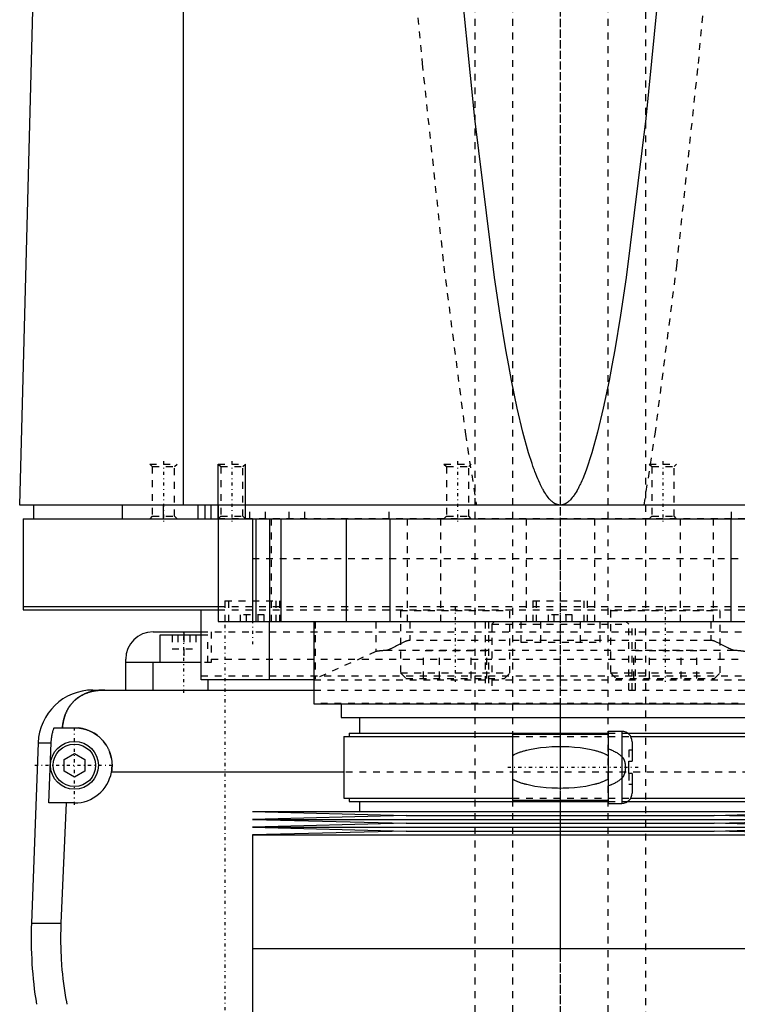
# Model space of a CAD drawing. Extents: x -120 to 120, y -1 to 896.
# Tile 4 of 9: x -79 to 26, y 415 to 558. Entities that reach past the tile are written whole.
import ezdxf

# ---------------------------------------------------------------- set-up
doc = ezdxf.new("R2010")
doc.units = 0
doc.linetypes.add('CENTER', pattern=[1.5, 0.45, -0.5, 0.05, -0.5])
doc.linetypes.add('DASHED', pattern=[2, 1, -1])
for name, color, linetype in [('AM_0', 7, 'CONTINUOUS'), ('AM_10', 7, 'CONTINUOUS'), ('AM_3', 7, 'DASHED'), ('AM_7', 7, 'CENTER')]:
    doc.layers.add(name, color=color, linetype=linetype)

msp = doc.modelspace()

# ---------------------------------------------------------------- linework, layer by layer
at = {"layer": 'AM_0', "color": 7, "linetype": 'CONTINUOUS'}
for p, q in [((-55.06, 487.5), (-55.06, 569.6)), ((-79, 487.5), (-76.83, 568.63)), ((79, 487.5), (-79, 487.5)), ((-77, 487.5), (-77, 485.5)), ((-64, 487.5), (-64, 485.5)), ((-58, 485.5), (-58, 487.5)), ((-52.9, 485.5), (-52.9, 487.5)), ((-51.9, 485.5), (-51.9, 487.5)), ((-51, 485.5), (-51, 487.5)), ((-50, 487.5), (-50, 470.5)), ((-78.5, 485.5), (78.5, 485.5)), ((-78.5, 485.5), (-78.5, 472.2)), ((-45, 485.5), (-45, 470.5)), ((-44.5, 485.5), (-44.5, 470.5)), ((-42.5, 485.5), (-42.5, 470.5)), ((-40.83, 485.5), (-40.83, 470.5)), ((-31.31, 485.5), (-31.31, 470.5)), ((-24.92, 485.5), (-24.92, 470.5)), ((24.92, 485.5), (24.92, 470.5)), ((-78.5, 472.7), (-50.02, 472.7)), ((-78.5, 472.2), (-50.02, 472.2)), ((-52.5, 462), (-52.5, 472.2)), ((-50, 470.5), (50, 470.5)), ((-42.5, 462), (-42.5, 470.5)), ((-36, 470.5), (-36, 458.5)), ((-59.5, 469), (-52.5, 469)), ((-55, 469), (-55, 468.5)), ((-58.5, 468.5), (-58.5, 464.5)), ((-52.5, 468.5), (-58.5, 468.5)), ((-63.5, 460.5), (-63.5, 465)), ((-52.5, 464.5), (-63.5, 464.5)), ((-59.5, 460.5), (-59.5, 464.5)), ((-36, 462), (-52.5, 462)), ((-51.5, 462), (-51.5, 460.5)), ((-68.3, 460.5), (-36, 460.5)), ((-36, 458.5), (36, 458.5)), ((-32, 458.5), (-32, 456.5)), ((-32, 456.5), (32, 456.5)), ((-29.35, 456.5), (-29.35, 454.2)), ((-73.97, 455), (-71, 455)), ((9, 454.45), (7, 454.45)), ((7, 454.45), (7, 443.95)), ((9, 454.45), (9, 443.95)), ((-31.65, 453.7), (-31.65, 444.7)), ((-31.65, 453.7), (-7, 453.7)), ((-30.85, 454.2), (-30.85, 453.7)), ((-30.85, 454.2), (7, 454.2)), ((7, 454), (-7, 454)), ((-7, 454), (-7, 444.4)), ((9.83, 454.2), (30.85, 454.2)), ((10.3, 453.7), (31.65, 453.7)), ((10.5, 452.95), (10.5, 450.1)), ((-76.29, 452.8), (-77.28, 426.46)), ((-76.29, 452.8), (-74.4, 452.8)), ((-74.75, 444), (-74.4, 452.8)), ((-72.5, 450.37), (-71, 451.23)), ((-72.5, 448.63), (-72.5, 450.37)), ((-71, 451.23), (-69.5, 450.37)), ((-69.5, 450.37), (-69.5, 448.63)), ((10, 448.3), (10, 450.1)), ((10, 450.1), (10.5, 450.1)), ((-71, 447.77), (-72.5, 448.63)), ((-69.5, 448.63), (-71, 447.77)), ((-31.65, 448.5), (-65.59, 448.5)), ((10.5, 448.3), (10, 448.3)), ((10.5, 448.3), (10.5, 445.45)), ((-31.65, 444.7), (-7, 444.7)), ((-30.85, 444.7), (-30.85, 444.2)), ((-7, 444.4), (7, 444.4)), ((10.3, 444.7), (31.65, 444.7)), ((-71, 444), (-74.75, 444)), ((-72.2, 444), (-72.97, 426.46)), ((-30.85, 444.2), (7, 444.2)), ((-29.35, 444.2), (-29.35, 442.75)), ((7, 443.95), (9, 443.95)), ((9.83, 444.2), (30.85, 444.2)), ((-45, 442.75), (-22.5, 442.18)), ((-45, 442.75), (45, 442.75)), ((-22.5, 442.18), (-45, 441.61)), ((-45, 441.61), (-22.5, 441.04)), ((-45, 441.61), (45, 441.61)), ((-22.5, 442.18), (22.5, 442.18)), ((22.5, 442.18), (45, 442.75)), ((45, 441.61), (22.5, 442.18)), ((22.5, 441.04), (45, 441.61)), ((-22.5, 441.04), (-45, 440.47)), ((-45, 440.47), (-22.5, 439.9)), ((-45, 440.47), (45, 440.47)), ((-22.5, 441.04), (22.5, 441.04)), ((45, 440.47), (22.5, 441.04)), ((22.5, 439.9), (45, 440.47)), ((-22.5, 439.9), (-45, 439.33)), ((-45, 439.33), (-45, 422.75)), ((-45, 439.33), (45, 439.33)), ((-22.5, 439.9), (22.5, 439.9)), ((45, 439.33), (22.5, 439.9)), ((-77.28, 426.46), (-72.97, 426.46)), ((-45, 422.75), (45, 422.75)), ((-45, 422.75), (-45, 406.17)), ((-45, 422.75), (0, 422.75))]:
    msp.add_line(p, q, dxfattribs=at)
for points in [[(0, 487.5, 0), (-0.01, 487.5, 0), (-0.04, 487.5, 0), (-0.06, 487.5, 0), (-0.07, 487.5, 0), (-0.08, 487.5, 0), (-0.11, 487.5, 0), (-0.13, 487.51, 0), (-0.15, 487.51, 0), (-0.18, 487.51, 0), (-0.2, 487.51, 0), (-0.21, 487.52, 0), (-0.22, 487.52, 0), (-0.25, 487.52, 0), (-0.27, 487.53, 0), (-0.29, 487.53, 0), (-0.32, 487.54, 0), (-0.34, 487.54, 0), (-0.35, 487.54, 0), (-0.36, 487.55, 0), (-0.39, 487.55, 0), (-0.41, 487.56, 0), (-0.42, 487.56, 0), (-0.43, 487.57, 0), (-0.46, 487.57, 0), (-0.48, 487.58, 0), (-0.49, 487.59, 0), (-0.5, 487.59, 0), (-0.53, 487.6, 0), (-0.55, 487.61, 0), (-0.57, 487.62, 0), (-0.6, 487.63, 0), (-0.62, 487.64, 0), (-0.63, 487.64, 0), (-0.64, 487.65, 0), (-0.67, 487.66, 0), (-0.69, 487.67, 0), (-0.71, 487.68, 0), (-0.74, 487.69, 0), (-0.76, 487.71, 0), (-0.77, 487.71, 0), (-0.78, 487.72, 0), (-0.81, 487.73, 0), (-0.83, 487.74, 0), (-0.85, 487.76, 0), (-0.88, 487.77, 0), (-0.9, 487.79, 0), (-0.91, 487.8, 0), (-0.92, 487.8, 0), (-0.95, 487.82, 0), (-0.97, 487.83, 0), (-1.05, 487.89, 0), (-1.19, 488.01, 0), (-1.26, 488.07, 0), (-1.33, 488.13, 0), (-1.47, 488.27, 0), (-1.61, 488.43, 0), (-1.75, 488.59, 0), (-1.89, 488.78, 0), (-2.03, 488.97, 0), (-2.1, 489.07, 0), (-2.17, 489.18, 0), (-2.31, 489.41, 0), (-2.45, 489.64, 0), (-2.52, 489.77, 0), (-2.59, 489.89, 0), (-2.73, 490.16, 0), (-2.87, 490.44, 0), (-2.94, 490.59, 0), (-3.01, 490.73, 0), (-3.15, 491.04, 0), (-3.29, 491.36, 0), (-3.43, 491.7, 0), (-3.57, 492.05, 0), (-3.71, 492.41, 0), (-3.78, 492.6, 0), (-3.85, 492.79, 0), (-3.99, 493.18, 0), (-4.13, 493.59, 0), (-4.62, 495.12, 0), (-5.46, 498.14, 0), (-6.29, 501.66, 0), (-7.13, 505.68, 0), (-7.54, 507.88, 0), (-7.96, 510.2, 0), (-8.79, 515.22, 0), (-9.62, 520.74, 0), (-12.5, 543.94, 0), (-14.95, 568.63, 0)], [(14.95, 568.63, 0), (12.5, 543.94, 0), (9.62, 520.74, 0), (8.79, 515.22, 0), (7.96, 510.2, 0), (7.54, 507.88, 0), (7.13, 505.68, 0), (6.29, 501.66, 0), (5.46, 498.14, 0), (4.62, 495.12, 0), (3.78, 492.6, 0), (3.29, 491.36, 0), (3.15, 491.04, 0), (3.01, 490.73, 0), (2.94, 490.59, 0), (2.87, 490.44, 0), (2.73, 490.16, 0), (2.59, 489.89, 0), (2.52, 489.77, 0), (2.45, 489.64, 0), (2.31, 489.41, 0), (2.17, 489.18, 0), (2.1, 489.07, 0), (2.03, 488.97, 0), (1.89, 488.78, 0), (1.75, 488.59, 0), (1.61, 488.43, 0), (1.47, 488.27, 0), (1.33, 488.13, 0), (1.26, 488.07, 0), (1.19, 488.01, 0), (1.05, 487.89, 0), (0.91, 487.8, 0), (0.83, 487.74, 0), (0.81, 487.73, 0), (0.78, 487.72, 0), (0.77, 487.71, 0), (0.76, 487.71, 0), (0.74, 487.69, 0), (0.71, 487.68, 0), (0.69, 487.67, 0), (0.67, 487.66, 0), (0.64, 487.65, 0), (0.63, 487.64, 0), (0.62, 487.64, 0), (0.6, 487.63, 0), (0.57, 487.62, 0), (0.55, 487.61, 0), (0.53, 487.6, 0), (0.5, 487.59, 0), (0.49, 487.59, 0), (0.48, 487.58, 0), (0.46, 487.57, 0), (0.43, 487.57, 0), (0.42, 487.56, 0), (0.41, 487.56, 0), (0.39, 487.55, 0), (0.36, 487.55, 0), (0.35, 487.54, 0), (0.34, 487.54, 0), (0.32, 487.54, 0), (0.29, 487.53, 0), (0.27, 487.53, 0), (0.25, 487.52, 0), (0.22, 487.52, 0), (0.21, 487.52, 0), (0.2, 487.51, 0), (0.18, 487.51, 0), (0.15, 487.51, 0), (0.13, 487.51, 0), (0.11, 487.5, 0), (0.08, 487.5, 0), (0.07, 487.5, 0), (0.06, 487.5, 0), (0.04, 487.5, 0), (0.01, 487.5, 0), (0, 487.5, 0)], [(-66.56, 460.5, 0), (-66.61, 460.5, 0), (-66.7, 460.5, 0), (-66.8, 460.5, 0), (-66.84, 460.5, 0), (-66.89, 460.49, 0), (-66.98, 460.49, 0), (-67.08, 460.49, 0), (-67.17, 460.48, 0), (-67.26, 460.47, 0), (-67.35, 460.47, 0), (-67.4, 460.46, 0), (-67.45, 460.46, 0), (-67.54, 460.45, 0), (-67.63, 460.44, 0), (-67.72, 460.42, 0), (-67.82, 460.41, 0), (-67.91, 460.4, 0), (-67.95, 460.39, 0), (-68, 460.38, 0), (-68.09, 460.37, 0), (-68.18, 460.35, 0), (-68.23, 460.34, 0), (-68.27, 460.33, 0), (-68.36, 460.31, 0), (-68.45, 460.29, 0), (-68.49, 460.28, 0), (-68.53, 460.27, 0), (-68.62, 460.24, 0), (-68.71, 460.22, 0), (-68.79, 460.2, 0), (-68.88, 460.17, 0), (-68.96, 460.14, 0), (-69, 460.13, 0), (-69.04, 460.11, 0), (-69.13, 460.08, 0), (-69.21, 460.05, 0), (-69.29, 460.02, 0), (-69.37, 459.99, 0), (-69.45, 459.96, 0), (-69.49, 459.94, 0), (-69.53, 459.92, 0), (-69.6, 459.89, 0), (-69.68, 459.85, 0), (-69.76, 459.81, 0), (-69.83, 459.77, 0), (-69.91, 459.74, 0), (-69.94, 459.72, 0), (-69.98, 459.69, 0), (-70.05, 459.65, 0), (-70.12, 459.61, 0), (-70.19, 459.57, 0), (-70.26, 459.52, 0), (-70.33, 459.48, 0), (-70.37, 459.46, 0), (-70.4, 459.43, 0), (-70.47, 459.39, 0), (-70.53, 459.34, 0), (-70.6, 459.29, 0), (-70.66, 459.24, 0), (-70.72, 459.19, 0), (-70.75, 459.17, 0), (-70.78, 459.14, 0), (-70.84, 459.09, 0), (-70.9, 459.04, 0), (-70.93, 459.01, 0), (-70.96, 458.98, 0), (-71.02, 458.93, 0), (-71.08, 458.87, 0), (-71.1, 458.85, 0), (-71.13, 458.82, 0), (-71.19, 458.76, 0), (-71.24, 458.71, 0), (-71.29, 458.65, 0), (-71.34, 458.59, 0), (-71.4, 458.53, 0), (-71.42, 458.5, 0), (-71.45, 458.47, 0), (-71.5, 458.41, 0), (-71.54, 458.35, 0), (-71.59, 458.28, 0), (-71.64, 458.22, 0), (-71.68, 458.16, 0), (-71.71, 458.12, 0), (-71.73, 458.09, 0), (-71.77, 458.02, 0), (-71.82, 457.96, 0), (-71.86, 457.89, 0), (-71.9, 457.82, 0), (-71.94, 457.75, 0), (-71.96, 457.72, 0), (-71.98, 457.68, 0), (-72.02, 457.61, 0), (-72.06, 457.54, 0), (-72.1, 457.46, 0), (-72.13, 457.39, 0), (-72.17, 457.32, 0), (-72.18, 457.28, 0), (-72.2, 457.24, 0), (-72.24, 457.16, 0), (-72.27, 457.09, 0), (-72.3, 457.01, 0), (-72.33, 456.93, 0), (-72.36, 456.85, 0), (-72.37, 456.81, 0), (-72.39, 456.77, 0), (-72.42, 456.69, 0), (-72.44, 456.61, 0), (-72.46, 456.57, 0), (-72.47, 456.52, 0), (-72.49, 456.44, 0), (-72.52, 456.36, 0), (-72.53, 456.32, 0), (-72.54, 456.27, 0), (-72.56, 456.19, 0), (-72.58, 456.1, 0), (-72.6, 456.02, 0), (-72.62, 455.93, 0), (-72.63, 455.84, 0), (-72.64, 455.8, 0), (-72.65, 455.76, 0), (-72.66, 455.67, 0), (-72.68, 455.58, 0), (-72.72, 455.27, 0), (-72.74, 455, 0)], [(-74.4, 452.8, 0), (-74.39, 452.86, 0), (-74.39, 452.98, 0), (-74.38, 453.1, 0), (-74.37, 453.16, 0), (-74.37, 453.23, 0), (-74.35, 453.35, 0), (-74.34, 453.47, 0), (-74.32, 453.6, 0), (-74.3, 453.72, 0), (-74.28, 453.85, 0), (-74.27, 453.91, 0), (-74.26, 453.97, 0), (-74.23, 454.1, 0), (-74.2, 454.22, 0), (-74.17, 454.34, 0), (-74.14, 454.47, 0), (-74.1, 454.59, 0), (-74.09, 454.65, 0), (-74.07, 454.71, 0), (-74.03, 454.83, 0), (-73.99, 454.94, 0), (-73.97, 455, 0)], [(-71, 455, 0), (-70.96, 455, 0), (-70.87, 455, 0), (-70.78, 455, 0), (-70.73, 454.99, 0), (-70.69, 454.99, 0), (-70.6, 454.99, 0), (-70.51, 454.98, 0), (-70.42, 454.97, 0), (-70.33, 454.96, 0), (-70.24, 454.95, 0), (-70.19, 454.94, 0), (-70.15, 454.93, 0), (-70.06, 454.92, 0), (-69.97, 454.9, 0), (-69.88, 454.88, 0), (-69.79, 454.86, 0), (-69.7, 454.84, 0), (-69.65, 454.83, 0), (-69.61, 454.82, 0), (-69.52, 454.8, 0), (-69.43, 454.77, 0), (-69.38, 454.76, 0), (-69.34, 454.74, 0), (-69.25, 454.72, 0), (-69.17, 454.69, 0), (-69.12, 454.67, 0), (-69.08, 454.65, 0), (-68.99, 454.62, 0), (-68.91, 454.59, 0), (-68.82, 454.55, 0), (-68.74, 454.51, 0), (-68.66, 454.48, 0), (-68.61, 454.46, 0), (-68.57, 454.44, 0), (-68.49, 454.39, 0), (-68.41, 454.35, 0), (-68.33, 454.31, 0), (-68.25, 454.26, 0), (-68.17, 454.22, 0), (-68.14, 454.2, 0), (-68.1, 454.17, 0), (-68.02, 454.12, 0), (-67.95, 454.07, 0), (-67.87, 454.02, 0), (-67.8, 453.97, 0), (-67.73, 453.92, 0), (-67.69, 453.89, 0), (-67.66, 453.87, 0), (-67.59, 453.81, 0), (-67.52, 453.76, 0), (-67.45, 453.7, 0), (-67.39, 453.65, 0), (-67.32, 453.59, 0), (-67.29, 453.56, 0), (-67.26, 453.53, 0), (-67.2, 453.47, 0), (-67.14, 453.41, 0), (-67.08, 453.35, 0), (-67.02, 453.29, 0), (-66.96, 453.23, 0), (-66.93, 453.2, 0), (-66.9, 453.17, 0), (-66.84, 453.1, 0), (-66.79, 453.04, 0), (-66.76, 453, 0), (-66.73, 452.97, 0), (-66.68, 452.9, 0), (-66.62, 452.83, 0), (-66.6, 452.8, 0), (-66.57, 452.76, 0), (-66.52, 452.69, 0), (-66.47, 452.62, 0), (-66.42, 452.55, 0), (-66.37, 452.47, 0), (-66.32, 452.4, 0), (-66.3, 452.36, 0), (-66.28, 452.32, 0), (-66.23, 452.24, 0), (-66.19, 452.17, 0), (-66.15, 452.09, 0), (-66.11, 452.01, 0), (-66.06, 451.93, 0), (-66.05, 451.89, 0), (-66.03, 451.85, 0), (-65.99, 451.77, 0), (-65.95, 451.68, 0), (-65.92, 451.6, 0), (-65.88, 451.52, 0), (-65.85, 451.43, 0), (-65.84, 451.39, 0), (-65.82, 451.35, 0), (-65.79, 451.26, 0), (-65.76, 451.18, 0), (-65.74, 451.09, 0), (-65.71, 451.01, 0), (-65.69, 450.92, 0), (-65.68, 450.88, 0), (-65.66, 450.83, 0), (-65.64, 450.75, 0), (-65.62, 450.66, 0), (-65.61, 450.57, 0), (-65.59, 450.48, 0), (-65.57, 450.4, 0), (-65.57, 450.35, 0), (-65.56, 450.31, 0), (-65.55, 450.22, 0), (-65.54, 450.13, 0), (-65.53, 450.09, 0), (-65.53, 450.04, 0), (-65.52, 449.96, 0), (-65.51, 449.87, 0), (-65.51, 449.82, 0), (-65.51, 449.78, 0), (-65.5, 449.69, 0), (-65.5, 449.61, 0), (-65.5, 449.52, 0), (-65.5, 449.43, 0), (-65.5, 449.35, 0), (-65.5, 449.3, 0), (-65.51, 449.26, 0), (-65.51, 449.17, 0), (-65.52, 449.08, 0), (-65.52, 448.99, 0), (-65.53, 448.9, 0), (-65.54, 448.81, 0), (-65.55, 448.77, 0), (-65.55, 448.72, 0), (-65.57, 448.63, 0), (-65.58, 448.54, 0), (-65.59, 448.5, 0)], [(-72.97, 426.46, 0), (-72.99, 426.13, 0), (-73.01, 425.49, 0), (-73.02, 424.84, 0), (-73.02, 424.53, 0), (-73.02, 424.21, 0), (-73.02, 423.57, 0), (-73, 422.93, 0), (-72.98, 422.28, 0), (-72.96, 421.63, 0), (-72.92, 420.97, 0), (-72.9, 420.64, 0), (-72.87, 420.31, 0), (-72.82, 419.65, 0), (-72.75, 418.98, 0), (-72.68, 418.31, 0), (-72.59, 417.64, 0), (-72.5, 416.96, 0), (-72.45, 416.62, 0), (-72.4, 416.29, 0), (-72.29, 415.61, 0), (-72.17, 414.94, 0), (-72.1, 414.6, 0)]]:
    msp.add_polyline3d(points, dxfattribs=at)
for radius in [3.5, 3.1]:
    msp.add_circle((-71, 449.5), radius, dxfattribs=at)
for centre, radius, start, end in [((-59.5, 465), 4, 90, 180), ((-68.3, 452.5), 8, 90, 177.861), ((9, 452.95), 1.5, 0, 90), ((-71, 449.5), 5.5, 270, 349.5243), ((9, 445.45), 1.5, 270, 0), ((-17.32, 424.22), 60, 177.861, 189.225)]:
    msp.add_arc(centre, radius, start, end, dxfattribs=at)
at = {"layer": 'AM_10', "color": 7, "linetype": 'CONTINUOUS'}
for p, q in [((-50, 485.5), (-50, 493.5)), ((-46, 485.5), (-46, 493.5))]:
    msp.add_line(p, q, dxfattribs=at)
at = {"layer": 'AM_3', "color": 6, "linetype": 'DASHED'}
for p, q in [((-7, 870.5), (-7, 355.5)), ((7, 355.5), (7, 870.5)), ((-12.5, 858.5), (-12.5, 396.5)), ((12.5, 396.5), (12.5, 858.5)), ((-60, 493.5), (-59.62, 493.12)), ((-60, 493.5), (-56, 493.5)), ((-56.38, 493.12), (-56, 493.5)), ((-50, 493.5), (-49.62, 493.12)), ((-50, 493.5), (-46, 493.5)), ((-46.38, 493.12), (-46, 493.5)), ((-17, 493.5), (-16.62, 493.12)), ((-17, 493.5), (-13, 493.5)), ((-13.38, 493.12), (-13, 493.5)), ((13, 493.5), (13.38, 493.12)), ((13, 493.5), (17, 493.5)), ((16.62, 493.12), (17, 493.5)), ((-59.62, 493.12), (-59.62, 485.88)), ((-59.62, 493.12), (-56.38, 493.12)), ((-56.38, 485.88), (-56.38, 493.12)), ((-49.62, 493.12), (-49.62, 485.88)), ((-49.62, 493.12), (-46.38, 493.12)), ((-46.38, 485.88), (-46.38, 493.12)), ((-16.62, 493.12), (-16.62, 485.88)), ((-16.62, 493.12), (-13.38, 493.12)), ((-13.38, 485.88), (-13.38, 493.12)), ((13.38, 493.12), (13.38, 485.88)), ((13.38, 493.12), (16.62, 493.12)), ((16.62, 485.88), (16.62, 493.12)), ((-45.38, 485.5), (-45.38, 487.5)), ((-43.08, 485.5), (-43.08, 487.5)), ((-39.62, 485.5), (-39.62, 487.5)), ((-37.31, 485.5), (-37.31, 487.5)), ((-25, 485.5), (-25, 487.5)), ((25, 485.5), (25, 487.5)), ((-59.62, 485.88), (-60, 485.5)), ((-59.62, 485.88), (-56.38, 485.88)), ((-56, 485.5), (-56.38, 485.88)), ((-49.62, 485.88), (-50, 485.5)), ((77, 485.5), (-50, 485.5)), ((-49.62, 485.88), (-46.38, 485.88)), ((-46, 485.5), (-46.38, 485.88)), ((-42.23, 485.5), (-42.23, 470.5)), ((-22.36, 485.5), (-22.36, 470.5)), ((-17.5, 485.5), (-17.5, 470.5)), ((-16.62, 485.88), (-17, 485.5)), ((-16.62, 485.88), (-13.38, 485.88)), ((-13, 485.5), (-13.38, 485.88)), ((-5, 485.5), (-5, 470.5)), ((5, 485.5), (5, 470.5)), ((13.38, 485.88), (13, 485.5)), ((13.38, 485.88), (16.62, 485.88)), ((17, 485.5), (16.62, 485.88)), ((17.5, 485.5), (17.5, 470.5)), ((22.36, 485.5), (22.36, 470.5)), ((-45, 479.7), (45, 479.7)), ((-45, 479.7), (0, 479.7)), ((-49, 473.5), (-49, 470.5)), ((-49, 473.5), (-41, 473.5)), ((-48.5, 473.5), (-48.5, 470.5)), ((-41.5, 470.5), (-41.5, 473.5)), ((-41, 470.5), (-41, 473.5)), ((-4, 473.5), (-4, 470.5)), ((-4, 473.5), (4, 473.5)), ((-3.5, 473.5), (-3.5, 470.5)), ((3.5, 470.5), (3.5, 473.5)), ((4, 470.5), (4, 473.5)), ((-50.02, 472.7), (50.02, 472.7)), ((-50.02, 472.2), (50.02, 472.2)), ((-23.25, 472.2), (-23.35, 472.1)), ((-23.35, 472.1), (-23.35, 463)), ((-23.35, 472.1), (-7.35, 472.1)), ((-7.35, 472.1), (-7.45, 472.2)), ((-7.35, 463), (-7.35, 472.1)), ((7.45, 472.2), (7.35, 472.1)), ((7.35, 472.1), (7.35, 463)), ((7.35, 472.1), (23.35, 472.1)), ((23.35, 472.1), (23.25, 472.2)), ((23.35, 463), (23.35, 472.1)), ((-43.27, 471.5), (-46.73, 471.5)), ((-46.73, 470.5), (-46.73, 471.5)), ((-45.87, 470.5), (-45.87, 471.5)), ((-44.13, 470.5), (-44.13, 471.5)), ((-43.27, 470.5), (-43.27, 471.5)), ((-35.82, 470.5), (-35.82, 462.14)), ((-26.96, 470.5), (-26.96, 466.1)), ((-22, 470.5), (-22, 467.74)), ((-11, 470.5), (-11, 460.5)), ((-10.5, 470.5), (-10.5, 460.5)), ((-9.6, 470.5), (-10, 470.1)), ((-5.77, 470.5), (-5.77, 467.5)), ((-2.89, 470.5), (-2.89, 467.5)), ((1.73, 471.5), (-1.73, 471.5)), ((-1.73, 470.5), (-1.73, 471.5)), ((-0.87, 470.5), (-0.87, 471.5)), ((0.87, 470.5), (0.87, 471.5)), ((1.73, 470.5), (1.73, 471.5)), ((2.89, 470.5), (2.89, 467.5)), ((5.77, 470.5), (5.77, 467.5)), ((10, 470.1), (9.6, 470.5)), ((10.5, 460.5), (10.5, 470.5)), ((11, 460.5), (11, 470.5)), ((22, 470.5), (22, 467.74)), ((-52.5, 469), (52.5, 469)), ((-51, 469), (-51, 464.5)), ((-10, 470.1), (-10, 460.5)), ((-10, 470.1), (10, 470.1)), ((10, 460.5), (10, 470.1)), ((-56.73, 468.5), (-56.73, 466.5)), ((-55.87, 468.5), (-55.87, 466.5)), ((-55, 468.5), (-55, 464.5)), ((-54.13, 468.5), (-54.13, 466.5)), ((-53.27, 468.5), (-53.27, 466.5)), ((-51.5, 468.5), (-52.5, 468.5)), ((-51.5, 464.5), (-51.5, 468.5)), ((22, 467.74), (-22, 467.74)), ((-5.77, 467.5), (5.77, 467.5)), ((-56.73, 466.5), (-53.27, 466.5)), ((-26.96, 466.1), (-35.82, 462.14)), ((25.41, 466.27), (-25.41, 466.27)), ((-19.97, 462.2), (-19.97, 466.2)), ((-10.73, 466.2), (-19.97, 466.2)), ((-17.66, 462.2), (-17.66, 466.2)), ((-13.04, 462.2), (-13.04, 466.2)), ((-10.73, 462.2), (-10.73, 466.2)), ((10.73, 462.2), (10.73, 466.2)), ((19.97, 466.2), (10.73, 466.2)), ((13.04, 462.2), (13.04, 466.2)), ((17.66, 462.2), (17.66, 466.2)), ((19.97, 462.2), (19.97, 466.2)), ((-51, 464.5), (-52.5, 464.5)), ((-51, 465), (51, 465)), ((-23.35, 463), (-22.55, 462.2)), ((-23.35, 463), (-7.35, 463)), ((-8.15, 462.2), (-7.35, 463)), ((7.35, 463), (8.15, 462.2)), ((7.35, 463), (23.35, 463)), ((22.55, 462.2), (23.35, 463)), ((52.5, 462.5), (-52.5, 462.5)), ((-36, 462), (36, 462)), ((-22.55, 462.2), (-8.15, 462.2)), ((8.15, 462.2), (22.55, 462.2)), ((-36, 460.5), (36, 460.5)), ((36, 458.52), (-36, 458.52)), ((-7, 453.7), (10.3, 453.7)), ((7, 454.2), (9.83, 454.2)), ((10, 451.7), (10, 450.1)), ((10.5, 451.7), (10, 451.7)), ((31.65, 448.5), (-31.65, 448.5)), ((10, 448.3), (10, 446.7)), ((10.5, 446.7), (10, 446.7)), ((-7, 444.7), (10.3, 444.7)), ((7, 444.2), (9.83, 444.2))]:
    msp.add_line(p, q, dxfattribs=at)
for points in [[(-21.74, 568.63, 0), (-20.18, 551.98, 0), (-17.03, 522.41, 0), (-13.86, 497.87, 0), (-12.26, 487.5, 0)], [(12.26, 487.5, 0), (13.86, 497.87, 0), (17.03, 522.41, 0), (20.18, 551.98, 0), (21.74, 568.63, 0)], [(-22, 467.74, 0), (-22.02, 467.74, 0), (-22.06, 467.73, 0), (-22.1, 467.73, 0), (-22.12, 467.73, 0), (-22.14, 467.73, 0), (-22.18, 467.72, 0), (-22.21, 467.72, 0), (-22.25, 467.71, 0), (-22.29, 467.7, 0), (-22.32, 467.69, 0), (-22.34, 467.69, 0), (-22.36, 467.68, 0), (-22.39, 467.67, 0), (-22.43, 467.66, 0), (-22.46, 467.65, 0), (-22.5, 467.64, 0), (-22.53, 467.62, 0), (-22.55, 467.62, 0), (-22.57, 467.61, 0), (-22.6, 467.6, 0), (-22.64, 467.58, 0), (-22.65, 467.58, 0), (-22.75, 467.53, 0), (-22.95, 467.44, 0), (-23.15, 467.34, 0), (-23.34, 467.24, 0), (-23.53, 467.14, 0), (-23.72, 467.04, 0), (-23.82, 466.99, 0), (-23.91, 466.94, 0), (-24.1, 466.84, 0), (-24.29, 466.75, 0), (-24.47, 466.66, 0), (-24.65, 466.57, 0), (-24.82, 466.49, 0), (-24.91, 466.46, 0), (-25, 466.42, 0), (-25.16, 466.36, 0), (-25.33, 466.3, 0), (-25.41, 466.27, 0)], [(25.41, 466.27, 0), (25.33, 466.3, 0), (25.16, 466.36, 0), (25, 466.42, 0), (24.91, 466.46, 0), (24.82, 466.49, 0), (24.65, 466.57, 0), (24.47, 466.66, 0), (24.29, 466.75, 0), (24.1, 466.84, 0), (23.91, 466.94, 0), (23.82, 466.99, 0), (23.72, 467.04, 0), (23.53, 467.14, 0), (23.34, 467.24, 0), (23.15, 467.34, 0), (22.95, 467.44, 0), (22.75, 467.53, 0), (22.65, 467.58, 0), (22.64, 467.58, 0), (22.6, 467.6, 0), (22.57, 467.61, 0), (22.55, 467.62, 0), (22.53, 467.62, 0), (22.5, 467.64, 0), (22.46, 467.65, 0), (22.43, 467.66, 0), (22.39, 467.67, 0), (22.36, 467.68, 0), (22.34, 467.69, 0), (22.32, 467.69, 0), (22.29, 467.7, 0), (22.25, 467.71, 0), (22.21, 467.72, 0), (22.18, 467.72, 0), (22.14, 467.73, 0), (22.12, 467.73, 0), (22.1, 467.73, 0), (22.06, 467.73, 0), (22.02, 467.74, 0), (22, 467.74, 0)], [(-25.41, 466.27, 0), (-25.48, 466.27, 0), (-25.61, 466.26, 0), (-25.74, 466.25, 0), (-25.81, 466.25, 0), (-25.87, 466.25, 0), (-25.99, 466.24, 0), (-26.1, 466.23, 0), (-26.2, 466.22, 0), (-26.3, 466.21, 0), (-26.4, 466.2, 0), (-26.44, 466.19, 0), (-26.49, 466.19, 0), (-26.57, 466.18, 0), (-26.64, 466.17, 0), (-26.71, 466.16, 0), (-26.77, 466.15, 0), (-26.82, 466.14, 0), (-26.85, 466.13, 0), (-26.87, 466.12, 0), (-26.91, 466.11, 0), (-26.94, 466.1, 0), (-26.96, 466.1, 0)], [(26.96, 466.1, 0), (26.94, 466.1, 0), (26.91, 466.11, 0), (26.87, 466.12, 0), (26.85, 466.13, 0), (26.82, 466.14, 0), (26.77, 466.15, 0), (26.71, 466.16, 0), (26.64, 466.17, 0), (26.57, 466.18, 0), (26.49, 466.19, 0), (26.44, 466.19, 0), (26.4, 466.2, 0), (26.3, 466.21, 0), (26.2, 466.22, 0), (26.1, 466.23, 0), (25.99, 466.24, 0), (25.87, 466.25, 0), (25.81, 466.25, 0), (25.74, 466.25, 0), (25.61, 466.26, 0), (25.48, 466.27, 0), (25.41, 466.27, 0)], [(-35.82, 462.14, 0), (-35.88, 462.12, 0), (-35.96, 462.06, 0), (-36, 462.01, 0), (-36, 461.99, 0)], [(-72.74, 455, 0), (-72.74, 455.05, 0), (-72.73, 455.14, 0), (-72.72, 455.23, 0), (-72.72, 455.27, 0), (-72.71, 455.32, 0), (-72.7, 455.41, 0), (-72.69, 455.5, 0), (-72.68, 455.59, 0), (-72.66, 455.68, 0), (-72.65, 455.76, 0), (-72.64, 455.81, 0), (-72.63, 455.85, 0), (-72.61, 455.94, 0), (-72.6, 456.03, 0), (-72.58, 456.11, 0), (-72.56, 456.2, 0), (-72.54, 456.28, 0), (-72.52, 456.33, 0), (-72.51, 456.37, 0), (-72.49, 456.45, 0), (-72.46, 456.53, 0), (-72.45, 456.58, 0), (-72.44, 456.62, 0), (-72.41, 456.7, 0), (-72.39, 456.78, 0), (-72.37, 456.82, 0), (-72.36, 456.86, 0), (-72.33, 456.94, 0), (-72.3, 457.01, 0), (-72.27, 457.09, 0), (-72.23, 457.17, 0), (-72.2, 457.24, 0), (-72.18, 457.28, 0), (-72.17, 457.32, 0), (-72.13, 457.39, 0), (-72.1, 457.46, 0), (-72.06, 457.54, 0), (-72.02, 457.61, 0), (-71.98, 457.68, 0), (-71.96, 457.71, 0), (-71.94, 457.75, 0), (-71.9, 457.82, 0), (-71.86, 457.89, 0), (-71.82, 457.95, 0), (-71.78, 458.02, 0), (-71.73, 458.08, 0), (-71.71, 458.12, 0), (-71.69, 458.15, 0), (-71.64, 458.21, 0), (-71.6, 458.28, 0), (-71.55, 458.34, 0), (-71.5, 458.4, 0), (-71.45, 458.46, 0), (-71.43, 458.49, 0), (-71.4, 458.52, 0), (-71.35, 458.58, 0), (-71.3, 458.64, 0), (-71.25, 458.7, 0), (-71.19, 458.75, 0), (-71.14, 458.81, 0), (-71.11, 458.84, 0), (-71.08, 458.87, 0), (-71.03, 458.92, 0), (-70.97, 458.98, 0), (-70.94, 459, 0), (-70.91, 459.03, 0), (-70.85, 459.08, 0), (-70.79, 459.13, 0), (-70.76, 459.16, 0), (-70.73, 459.18, 0), (-70.67, 459.23, 0), (-70.6, 459.28, 0), (-70.54, 459.33, 0), (-70.47, 459.38, 0), (-70.41, 459.43, 0), (-70.37, 459.45, 0), (-70.34, 459.47, 0), (-70.27, 459.52, 0), (-70.2, 459.56, 0), (-70.13, 459.61, 0), (-70.06, 459.65, 0), (-69.99, 459.69, 0), (-69.95, 459.71, 0), (-69.91, 459.73, 0), (-69.84, 459.77, 0), (-69.76, 459.81, 0), (-69.69, 459.85, 0), (-69.61, 459.88, 0), (-69.53, 459.92, 0), (-69.5, 459.94, 0), (-69.46, 459.95, 0), (-69.38, 459.99, 0), (-69.3, 460.02, 0), (-69.22, 460.05, 0), (-69.13, 460.08, 0), (-69.05, 460.11, 0), (-69.01, 460.13, 0), (-68.97, 460.14, 0), (-68.89, 460.17, 0), (-68.8, 460.19, 0), (-68.72, 460.22, 0), (-68.63, 460.24, 0), (-68.54, 460.27, 0), (-68.5, 460.28, 0), (-68.46, 460.29, 0), (-68.37, 460.31, 0), (-68.28, 460.33, 0), (-68.23, 460.34, 0), (-68.19, 460.35, 0), (-68.1, 460.36, 0), (-68.01, 460.38, 0), (-67.96, 460.39, 0), (-67.91, 460.4, 0), (-67.82, 460.41, 0), (-67.73, 460.42, 0), (-67.64, 460.44, 0), (-67.55, 460.45, 0), (-67.45, 460.46, 0), (-67.41, 460.46, 0), (-67.36, 460.47, 0), (-67.27, 460.47, 0), (-67.17, 460.48, 0), (-67.08, 460.49, 0), (-66.99, 460.49, 0), (-66.89, 460.49, 0), (-66.85, 460.5, 0), (-66.8, 460.5, 0), (-66.7, 460.5, 0), (-66.61, 460.5, 0), (-66.56, 460.5, 0)], [(-7, 450.91, 0), (-6.95, 450.94, 0), (-6.84, 451, 0), (-6.74, 451.06, 0), (-6.68, 451.09, 0), (-6.63, 451.11, 0), (-6.52, 451.17, 0), (-6.41, 451.22, 0), (-6.3, 451.27, 0), (-6.18, 451.31, 0), (-6.07, 451.36, 0), (-6.01, 451.38, 0), (-5.95, 451.4, 0), (-5.83, 451.45, 0), (-5.71, 451.49, 0), (-5.59, 451.53, 0), (-5.47, 451.57, 0), (-5.35, 451.6, 0), (-5.29, 451.62, 0), (-5.23, 451.64, 0), (-5.1, 451.67, 0), (-4.97, 451.71, 0), (-4.91, 451.72, 0), (-4.52, 451.82, 0), (-3.72, 451.97, 0), (-2.9, 452.09, 0), (-2.07, 452.17, 0), (-1.24, 452.23, 0), (-0.41, 452.25, 0), (0, 452.26, 0), (0.41, 452.25, 0), (1.24, 452.23, 0), (2.07, 452.17, 0), (2.9, 452.09, 0), (3.72, 451.97, 0), (4.52, 451.82, 0), (4.91, 451.72, 0), (4.97, 451.71, 0), (5.1, 451.67, 0), (5.23, 451.64, 0), (5.29, 451.62, 0), (5.35, 451.6, 0), (5.47, 451.57, 0), (5.59, 451.53, 0), (5.71, 451.49, 0), (5.83, 451.45, 0), (5.95, 451.4, 0), (6.01, 451.38, 0), (6.07, 451.36, 0), (6.18, 451.31, 0), (6.3, 451.27, 0), (6.41, 451.22, 0), (6.52, 451.17, 0), (6.63, 451.11, 0), (6.68, 451.09, 0), (6.74, 451.06, 0), (6.84, 451, 0), (6.95, 450.94, 0), (7, 450.91, 0)], [(7, 451.93, 0), (7.06, 451.91, 0), (7.18, 451.86, 0), (7.31, 451.81, 0), (7.37, 451.79, 0), (7.43, 451.76, 0), (7.55, 451.71, 0), (7.67, 451.65, 0), (7.78, 451.59, 0), (7.9, 451.54, 0), (8.02, 451.47, 0), (8.07, 451.44, 0), (8.13, 451.41, 0), (8.24, 451.35, 0), (8.35, 451.28, 0), (8.46, 451.21, 0), (8.56, 451.14, 0), (8.66, 451.06, 0), (8.71, 451.02, 0), (8.76, 450.98, 0), (8.86, 450.9, 0), (8.95, 450.82, 0), (9, 450.78, 0)], [(9, 450.78, 0), (9.01, 450.77, 0), (9.02, 450.76, 0), (9.04, 450.74, 0), (9.05, 450.73, 0), (9.06, 450.72, 0), (9.07, 450.71, 0), (9.09, 450.69, 0), (9.1, 450.67, 0), (9.12, 450.65, 0), (9.13, 450.63, 0), (9.14, 450.62, 0), (9.15, 450.61, 0), (9.16, 450.59, 0), (9.18, 450.56, 0), (9.19, 450.54, 0), (9.2, 450.52, 0), (9.22, 450.49, 0), (9.22, 450.48, 0), (9.23, 450.47, 0), (9.24, 450.44, 0), (9.26, 450.42, 0), (9.26, 450.41, 0), (9.27, 450.39, 0), (9.28, 450.37, 0), (9.29, 450.34, 0), (9.3, 450.33, 0), (9.3, 450.31, 0), (9.32, 450.29, 0), (9.33, 450.26, 0), (9.34, 450.23, 0), (9.35, 450.2, 0), (9.36, 450.17, 0), (9.36, 450.16, 0), (9.37, 450.14, 0), (9.38, 450.11, 0), (9.39, 450.08, 0), (9.4, 450.05, 0), (9.41, 450.02, 0), (9.41, 449.98, 0), (9.42, 449.97, 0), (9.42, 449.95, 0), (9.43, 449.92, 0), (9.44, 449.89, 0), (9.44, 449.85, 0), (9.45, 449.82, 0), (9.46, 449.79, 0), (9.46, 449.77, 0), (9.46, 449.75, 0), (9.47, 449.72, 0), (9.47, 449.69, 0), (9.49, 449.57, 0), (9.5, 449.36, 0), (9.51, 449.26, 0), (9.51, 449.16, 0), (9.5, 448.96, 0), (9.48, 448.75, 0), (9.46, 448.63, 0), (9.45, 448.6, 0), (9.45, 448.57, 0), (9.44, 448.55, 0), (9.44, 448.53, 0), (9.43, 448.5, 0), (9.43, 448.47, 0), (9.42, 448.44, 0), (9.41, 448.4, 0), (9.4, 448.37, 0), (9.4, 448.35, 0), (9.39, 448.34, 0), (9.38, 448.3, 0), (9.37, 448.27, 0), (9.36, 448.24, 0), (9.35, 448.21, 0), (9.34, 448.17, 0), (9.33, 448.16, 0), (9.33, 448.14, 0), (9.31, 448.11, 0), (9.3, 448.08, 0), (9.3, 448.07, 0), (9.29, 448.05, 0), (9.27, 448.02, 0), (9.26, 447.99, 0), (9.25, 447.97, 0), (9.25, 447.96, 0), (9.23, 447.93, 0), (9.22, 447.9, 0), (9.2, 447.88, 0), (9.18, 447.85, 0), (9.17, 447.82, 0), (9.16, 447.81, 0), (9.15, 447.8, 0), (9.13, 447.77, 0), (9.12, 447.75, 0), (9.1, 447.73, 0), (9.08, 447.71, 0), (9.06, 447.69, 0), (9.05, 447.68, 0), (9.05, 447.67, 0), (9.03, 447.65, 0), (9.01, 447.63, 0), (9, 447.62, 0)], [(7, 447.49, 0), (6.95, 447.46, 0), (6.84, 447.4, 0), (6.74, 447.34, 0), (6.68, 447.31, 0), (6.63, 447.29, 0), (6.52, 447.23, 0), (6.41, 447.18, 0), (6.3, 447.13, 0), (6.18, 447.09, 0), (6.07, 447.04, 0), (6.01, 447.02, 0), (5.95, 447, 0), (5.83, 446.95, 0), (5.71, 446.91, 0), (5.59, 446.87, 0), (5.47, 446.83, 0), (5.35, 446.8, 0), (5.29, 446.78, 0), (5.23, 446.76, 0), (5.1, 446.73, 0), (4.97, 446.69, 0), (4.91, 446.68, 0), (4.52, 446.58, 0), (3.72, 446.43, 0), (2.9, 446.31, 0), (2.07, 446.23, 0), (1.24, 446.17, 0), (0.41, 446.15, 0), (0, 446.14, 0), (-0.41, 446.15, 0), (-1.24, 446.17, 0), (-2.07, 446.23, 0), (-2.9, 446.31, 0), (-3.72, 446.43, 0), (-4.52, 446.58, 0), (-4.91, 446.68, 0), (-4.97, 446.69, 0), (-5.1, 446.73, 0), (-5.23, 446.76, 0), (-5.29, 446.78, 0), (-5.35, 446.8, 0), (-5.47, 446.83, 0), (-5.59, 446.87, 0), (-5.71, 446.91, 0), (-5.83, 446.95, 0), (-5.95, 447, 0), (-6.01, 447.02, 0), (-6.07, 447.04, 0), (-6.18, 447.09, 0), (-6.3, 447.13, 0), (-6.41, 447.18, 0), (-6.52, 447.23, 0), (-6.63, 447.29, 0), (-6.68, 447.31, 0), (-6.74, 447.34, 0), (-6.84, 447.4, 0), (-6.95, 447.46, 0), (-7, 447.49, 0)], [(9, 447.62, 0), (8.95, 447.58, 0), (8.86, 447.5, 0), (8.76, 447.42, 0), (8.71, 447.38, 0), (8.66, 447.34, 0), (8.56, 447.26, 0), (8.46, 447.19, 0), (8.35, 447.12, 0), (8.24, 447.05, 0), (8.13, 446.99, 0), (8.07, 446.96, 0), (8.02, 446.93, 0), (7.9, 446.86, 0), (7.78, 446.81, 0), (7.67, 446.75, 0), (7.55, 446.69, 0), (7.43, 446.64, 0), (7.37, 446.61, 0), (7.31, 446.59, 0), (7.18, 446.54, 0), (7.06, 446.49, 0), (7, 446.47, 0)]]:
    msp.add_polyline3d(points, dxfattribs=at)
msp.add_arc((-71, 449.5), 5.5, 349.5243, 90, dxfattribs=at)
at = {"layer": 'AM_7', "color": 4, "linetype": 'CENTER'}
for p, q in [((0, 896.25), (0, 329.75)), ((0, 700.5), (0, 370.5)), ((-58, 493.9), (-58, 485.1)), ((-48, 493.9), (-48, 485.1)), ((-15, 493.9), (-15, 485.1)), ((15, 493.9), (15, 485.1)), ((0, 480.07), (0, 459.92)), ((-45, 473.8), (-45, 467.2)), ((-15.35, 472.7), (-15.35, 461.7)), ((15.35, 472.7), (15.35, 461.7)), ((-55, 460.1), (-55, 468.9)), ((-49, 470), (-49, 371)), ((0, 458.19), (0, 421.06)), ((-71, 443.73), (-71, 455.27)), ((-76.77, 449.5), (-65.23, 449.5)), ((11.37, 449.2), (-7.88, 449.2)), ((0, 424.35), (0, 389.2))]:
    msp.add_line(p, q, dxfattribs=at)

doc.saveas('drawing.dxf')
